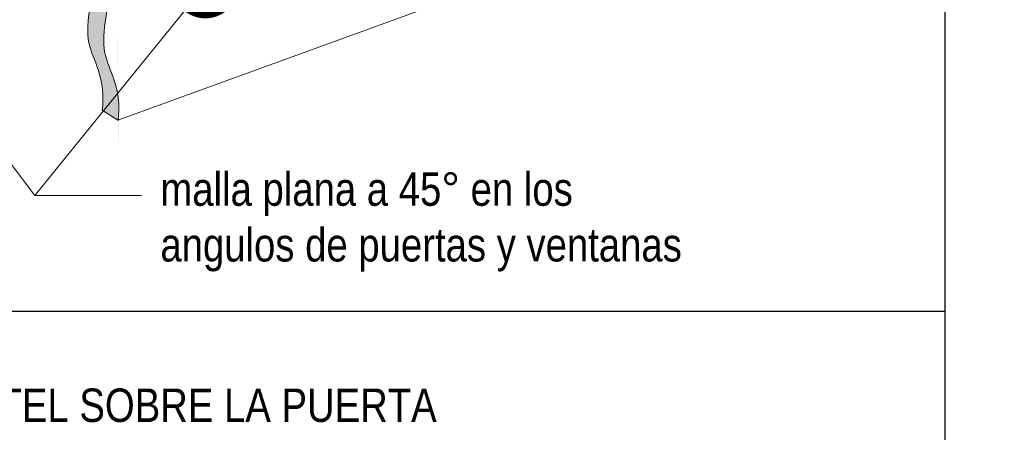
# Model space of a CAD drawing. Header units: millimetres. Extents: x 0 to 30, y 0 to 35.5.
# Tile 3 of 5: x 7.9 to 15.2, y 12.7 to 15.8. Entities that reach past the tile are written whole.
import ezdxf

# ---------------------------------------------------------------- set-up
doc = ezdxf.new("R2010")
doc.units = ezdxf.units.MM
doc.linetypes.add('DASHED2', pattern=[9.524999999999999, 6.35, -3.175])
for name, color, linetype, lineweight in [('CONSTRUPANEL', 170, 'Continuous', 20), ('hatch', 252, 'Continuous', 0), ('TEXTO', 7, 'DASHED2', 0)]:
    doc.layers.add(name, color=color, linetype=linetype, lineweight=lineweight)
doc.styles.add('Erika', font='techl___.ttf', dxfattribs={"height": 0.25})
doc.dimstyles.new('Erika', dxfattribs={"dimtxt": 0.25, "dimasz": 0.8, "dimexe": 0.5, "dimexo": 0.5, "dimgap": 0, "dimtad": 0, "dimlfac": 0.1, "dimzin": 1, "dimdsep": 46, "dimtxsty": 'Erika', "dimblk": 'DOTSMALL', "dimcen": 2.5, "dimse1": 1, "dimse2": 1, "dimclrd": 252, "dimclre": 252, "dimclrt": 256, "dimadec": 0, "dimazin": 0, "dimtfac": 1, "dimtmove": 0, "dimatfit": 3, "dimldrblk": 'DOTSMALL', "dimfxl": 1, "dimlwd": 0, "dimlwe": 0, "dimarcsym": 0})
pattern_1 = [(0, (-393.4120299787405, -2763.710795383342), (0.05624999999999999, 0.03247595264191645), [0.0375, -0.075]), (120, (-393.4120299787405, -2763.710795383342), (-0.05624999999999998, 0.03247595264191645), [0.03749999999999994, -0.07499999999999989]), (59.99999999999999, (-393.4120299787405, -2763.710795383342), (1.249000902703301e-17, 0.0649519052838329), [-0.075, 0.0375])]

# ---------------------------------------------------------------- blocks, each defined once
blk = doc.blocks.new('_DotSmall')
at = {"color": 0, "linetype": 'ByBlock', "const_width": 0.5}
blk.add_lwpolyline([(-0.0625, 0, 1), (0.0625, 0, 1)], format="xyb", close=True, dxfattribs=at)

msp = doc.modelspace()

# ---------------------------------------------------------------- hatches: boundary and pattern name
at = {"layer": 'hatch', "linetype": 'Continuous'}
h = msp.add_hatch(dxfattribs=at)
h.set_pattern_fill('HONEY', color=256, scale=0.3)
h.set_pattern_definition(pattern_1)
edge = h.paths.add_edge_path()
edge.add_spline(control_points=[(5.152912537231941, 20.98409083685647), (5.145949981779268, 21.01114310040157), (5.125341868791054, 21.09121371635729), (5.156963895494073, 21.21618297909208), (5.204585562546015, 21.36383977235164), (5.04645122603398, 21.58719056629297), (5.103887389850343, 21.95044223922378), (5.086732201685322, 22.34672115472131), (5.292809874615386, 22.65110770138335), (5.05990256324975, 23.08822675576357), (5.11842459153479, 23.5464714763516), (5.172790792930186, 23.89184064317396), (5.187093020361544, 23.98269761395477)], knot_values=[0, 0, 0, 0, 0.08278835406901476, 0.245041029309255, 0.3812774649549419, 0.5193559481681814, 1.007405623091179, 1.41851511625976, 1.706842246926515, 1.99947423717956, 2.774673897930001, 3.051408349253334, 3.051408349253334, 3.051408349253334, 3.051408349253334], degree=3, periodic=0)
edge.add_line((5.187093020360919, 23.98269761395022), (5.069565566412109, 24.05744857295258))
edge.add_spline(control_points=[(5.069565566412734, 24.05744857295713), (5.055263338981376, 23.96659160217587), (5.000897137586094, 23.62122243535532), (4.942375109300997, 23.16297771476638), (5.175282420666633, 22.72585866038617), (4.969204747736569, 22.42147211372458), (4.986359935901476, 22.02519319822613), (4.928923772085, 21.66194152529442), (5.087058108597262, 21.43859073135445), (5.03943644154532, 21.29093393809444), (5.007814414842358, 21.16596467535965), (5.028422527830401, 21.08589405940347), (5.035385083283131, 21.05884179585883)], knot_values=[0, 0, 0, 0, 0.2767344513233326, 1.051934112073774, 1.34456610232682, 1.632893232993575, 2.044002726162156, 2.532052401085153, 2.670130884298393, 2.80636731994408, 2.96861999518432, 3.051408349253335, 3.051408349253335, 3.051408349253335, 3.051408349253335], degree=3, periodic=0)
edge.add_line((5.035385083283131, 21.05884179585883), (5.152912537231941, 20.98409083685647))
edge = h.paths.add_edge_path()
edge.add_spline(control_points=[(5.187093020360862, 23.98269761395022), (5.2444074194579, 23.98317687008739), (5.348596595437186, 23.98404808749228), (5.503473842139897, 24.14041277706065), (5.855276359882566, 24.08628896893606), (6.1431382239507, 24.32989256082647), (6.440860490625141, 24.4583615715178), (6.643575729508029, 24.46352840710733), (6.810151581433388, 24.55464546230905), (6.953190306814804, 24.61668097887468), (7.097020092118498, 24.68463688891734), (7.279965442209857, 24.68973786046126), (7.401499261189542, 24.76454175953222), (7.486574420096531, 24.81690540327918)], knot_values=[0, 0, 0, 0, 0.1649725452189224, 0.2998959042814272, 0.6170643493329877, 1.115293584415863, 1.370764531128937, 1.581038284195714, 1.706580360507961, 1.93316834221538, 2.052752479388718, 2.177980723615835, 2.470196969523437, 2.470196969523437, 2.470196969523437, 2.470196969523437], degree=3, periodic=0)
edge.add_line((7.486574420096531, 24.81690540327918), (7.367561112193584, 24.89260140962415))
edge.add_spline(control_points=[(7.367561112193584, 24.89260140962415), (7.282485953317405, 24.84023776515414), (7.160952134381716, 24.76543386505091), (6.978006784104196, 24.76033289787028), (6.83417699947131, 24.69237697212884), (6.691138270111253, 24.63034154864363), (6.524562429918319, 24.53922421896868), (6.321847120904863, 24.53405902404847), (6.024125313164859, 24.40557927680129), (5.736260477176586, 24.16204521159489), (5.384464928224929, 24.21600598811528), (5.229909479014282, 24.06024297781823), (5.126334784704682, 24.05843792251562), (5.069565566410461, 24.05744857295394)], knot_values=[0, 0, 0, 0, 0.2922162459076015, 0.4174444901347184, 0.5370286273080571, 0.763616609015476, 0.8891586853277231, 1.0994324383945, 1.354903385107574, 1.853132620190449, 2.17030106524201, 2.305224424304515, 2.468869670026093, 2.468869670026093, 2.468869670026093, 2.468869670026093], degree=3, periodic=0)
edge.add_line((5.069565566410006, 24.05744857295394), (5.187093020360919, 23.98269761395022))
edge = h.paths.add_edge_path()
edge.add_spline(control_points=[(12.63683582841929, 24.20929182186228), (12.64903016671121, 24.23782756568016), (12.69761827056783, 24.32641722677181), (12.89857679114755, 24.32213706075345), (13.08882914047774, 24.35997669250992), (13.19540477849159, 24.52259031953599), (13.38076665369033, 24.50611042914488), (13.54926125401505, 24.54142337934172), (13.71069985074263, 24.62243475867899), (13.8233559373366, 24.69108266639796), (13.94201667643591, 24.71527283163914), (13.95201304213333, 24.74261744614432)], knot_values=[0.04585456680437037, 0.04585456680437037, 0.04585456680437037, 0.04585456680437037, 0.1345598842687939, 0.3494367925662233, 0.5653843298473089, 0.7015898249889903, 0.8767295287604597, 1.067799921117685, 1.226826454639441, 1.401324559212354, 1.505118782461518, 1.505118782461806, 1.505118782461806, 1.505118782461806], degree=3, periodic=0)
edge.add_line((13.95201304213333, 24.74261744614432), (13.83299973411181, 24.81831345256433))
edge.add_spline(control_points=[(13.8329997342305, 24.81831345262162), (13.82300336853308, 24.79096883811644), (13.70434262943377, 24.76677867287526), (13.5916865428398, 24.69813076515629), (13.43024794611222, 24.61711938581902), (13.2617533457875, 24.58180643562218), (13.07639147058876, 24.59828632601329), (12.96981583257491, 24.43567269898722), (12.80847019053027, 24.4035823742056), (12.67868344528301, 24.40125451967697), (12.63683582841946, 24.39173051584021)], knot_values=[0.2207137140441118, 0.2207137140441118, 0.2207137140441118, 0.2207137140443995, 0.3245079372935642, 0.4990060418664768, 0.6580325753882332, 0.849102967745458, 1.024242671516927, 1.160448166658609, 1.376395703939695, 1.505118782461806, 1.505118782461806, 1.505118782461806, 1.505118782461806], degree=3, periodic=0)
edge.add_line((12.63683582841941, 24.39173051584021), (12.63683582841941, 24.20929182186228))
edge = h.paths.add_edge_path()
edge.add_spline(control_points=[(19.80977240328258, 10.69774250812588), (19.82805027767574, 10.70835289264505), (19.90627623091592, 10.75376339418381), (20.12217694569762, 10.7435743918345), (20.36070394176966, 10.81300604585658), (20.55700073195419, 10.93840175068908), (20.71740048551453, 10.94326573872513), (20.81212121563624, 10.98631163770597), (20.84629096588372, 11.02052450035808)], knot_values=[0, 0, 0, 0, 0.0628223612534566, 0.2688681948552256, 0.6204817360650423, 0.8008058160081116, 0.9494490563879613, 1.09478071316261, 1.09478071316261, 1.09478071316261, 1.09478071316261], degree=3, periodic=0)
edge.add_line((20.84629096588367, 11.02052450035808), (20.68651339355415, 11.12214779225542))
edge.add_spline(control_points=[(20.68651339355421, 11.12214779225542), (20.65234364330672, 11.08793492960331), (20.55762291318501, 11.04488903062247), (20.39722315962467, 11.04002504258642), (20.20092636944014, 10.91462933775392), (19.9623993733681, 10.84519768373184), (19.7464986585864, 10.85538668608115), (19.66827270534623, 10.80997618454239), (19.64999483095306, 10.79936580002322)], knot_values=[0, 0, 0, 0, 0.1453316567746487, 0.2939748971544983, 0.4742989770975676, 0.8259125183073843, 1.031958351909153, 1.09478071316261, 1.09478071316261, 1.09478071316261, 1.09478071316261], degree=3, periodic=0)
edge.add_line((19.64999483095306, 10.79936580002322), (19.80977240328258, 10.69774250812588))
edge = h.paths.add_edge_path()
edge.add_spline(control_points=[(19.65466585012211, 23.2799068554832), (19.65643563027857, 23.29185405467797), (19.66018411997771, 23.34054953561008), (19.6394768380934, 23.39423907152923), (19.63478981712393, 23.4361565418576), (19.63436996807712, 23.44139410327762)], knot_values=[0.06208313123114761, 0.06208313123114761, 0.06208313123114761, 0.06208313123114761, 0.09843315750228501, 0.2103491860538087, 0.2263242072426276, 0.2263242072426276, 0.2263242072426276, 0.2263242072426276], degree=3, periodic=0)
edge.add_line((19.63436996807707, 23.44139410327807), (18.88223655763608, 23.00714967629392))
edge.add_line((18.88223655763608, 23.00714967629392), (18.88223655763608, 22.8339445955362))
edge.add_line((18.88223655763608, 22.8339445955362), (19.65466585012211, 23.2799068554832))
h = msp.add_hatch(dxfattribs=at)
h.set_pattern_fill('HONEY', color=256, scale=0.3)
h.set_pattern_definition(pattern_1)
edge = h.paths.add_edge_path()
edge.add_spline(control_points=[(16.74668400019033, 17.77670802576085), (16.74902116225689, 17.82117367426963), (16.75251196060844, 17.88758781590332), (16.70171072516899, 18.06675864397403), (16.75152537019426, 18.22291008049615), (16.7134498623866, 18.38673216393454), (16.75043220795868, 18.41736156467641), (16.74111326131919, 18.79843678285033), (16.75805019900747, 19.21516164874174), (16.74597921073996, 19.6738545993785), (16.76089055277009, 19.77704632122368), (16.76607167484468, 19.81290150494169)], knot_values=[0, 0, 0, 0, 0.1324510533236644, 0.1978296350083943, 0.5517485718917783, 0.6133938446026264, 0.6592805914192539, 0.6745598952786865, 1.73247042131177, 1.936357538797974, 2.044922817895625, 2.044922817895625, 2.044922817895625, 2.044922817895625], degree=3, periodic=0)
edge.add_line((16.76607167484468, 19.81290150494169), (16.61607167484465, 19.8995040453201))
edge.add_spline(control_points=[(16.61607167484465, 19.8995040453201), (16.61089055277, 19.86364886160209), (16.59597921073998, 19.76045713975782), (16.60805019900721, 19.30176418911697), (16.59111326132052, 18.88503932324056), (16.60043220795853, 18.50396410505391), (16.56344986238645, 18.4733347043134), (16.60152537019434, 18.3095126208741), (16.55171072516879, 18.15336118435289), (16.60251196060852, 17.97419035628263), (16.59902116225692, 17.90777621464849), (16.59668400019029, 17.86331056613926)], knot_values=[0, 0, 0, 0, 0.1085652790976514, 0.3124523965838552, 1.370362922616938, 1.385642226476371, 1.431528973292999, 1.493174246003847, 1.847093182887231, 1.912471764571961, 2.044922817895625, 2.044922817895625, 2.044922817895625, 2.044922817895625], degree=3, periodic=0)
edge.add_line((16.59668400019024, 17.86331056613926), (16.74668400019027, 17.77670802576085))
edge = h.paths.add_edge_path()
edge.add_spline(control_points=[(18.41004149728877, 17.87798556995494), (18.39848240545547, 17.92423271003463), (18.41607319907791, 18.01669918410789), (18.42830820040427, 18.15683524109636), (18.40175096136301, 18.3895043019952), (18.34773574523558, 18.61817487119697), (18.41997880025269, 18.83257991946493), (18.43283333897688, 18.9583006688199), (18.41911619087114, 19.11232318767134), (18.38884961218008, 19.27611292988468), (18.41790907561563, 19.49433336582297), (18.4500584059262, 19.69119106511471), (18.40753692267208, 19.83463715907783), (18.41417789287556, 19.88511068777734), (18.41607167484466, 19.8995040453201)], knot_values=[0, 0, 0, 0, 0.1450604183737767, 0.2686884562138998, 0.4245459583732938, 0.8472972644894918, 0.9375142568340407, 1.098374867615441, 1.222002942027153, 1.40125522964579, 1.593694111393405, 1.879417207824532, 1.987966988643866, 2.031270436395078, 2.031270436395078, 2.031270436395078, 2.031270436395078], degree=3, periodic=0)
edge.add_line((18.41607167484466, 19.8995040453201), (18.26607167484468, 19.81290150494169))
edge.add_spline(control_points=[(18.26607167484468, 19.81290150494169), (18.26417789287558, 19.79850814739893), (18.2575369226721, 19.74803461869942), (18.30005840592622, 19.6045885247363), (18.26790907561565, 19.40773082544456), (18.2388496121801, 19.18951038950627), (18.26911619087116, 19.02572064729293), (18.2828333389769, 18.87169812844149), (18.26997880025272, 18.74597737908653), (18.1977357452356, 18.53157233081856), (18.25175096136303, 18.30290176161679), (18.2783082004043, 18.07023270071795), (18.26607319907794, 17.93009664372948), (18.24848240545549, 17.83763016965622), (18.2600414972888, 17.79138302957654)], knot_values=[0, 0, 0, 0, 0.04330344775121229, 0.1518532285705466, 0.4375763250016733, 0.6300152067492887, 0.809267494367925, 0.9328955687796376, 1.093756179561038, 1.183973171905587, 1.606724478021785, 1.762581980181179, 1.886210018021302, 2.031270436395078, 2.031270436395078, 2.031270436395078, 2.031270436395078], degree=3, periodic=0)
edge.add_line((18.2600414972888, 17.79138302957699), (18.41004149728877, 17.8779855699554))
edge = h.paths.add_edge_path()
edge.add_spline(control_points=[(16.16607167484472, 17.4386431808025), (16.21274735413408, 17.43426316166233), (16.27006974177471, 17.42888406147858), (16.35574715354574, 17.3028410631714), (16.59648674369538, 17.26484810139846), (16.88049212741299, 17.21122755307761), (17.14674568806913, 17.0174521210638), (17.49984766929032, 16.99974372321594), (17.83885804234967, 16.99223243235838), (18.13175985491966, 17.09067329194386), (18.32122624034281, 17.1812976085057), (18.50885775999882, 17.22903543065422), (18.6338482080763, 17.38504978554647), (18.77989245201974, 17.41875441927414), (18.8660716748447, 17.4386431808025)], knot_values=[0, 0, 0, 0, 0.128164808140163, 0.157399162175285, 0.4460418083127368, 0.7793358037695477, 1.042762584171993, 1.39848185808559, 1.809700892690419, 2.055869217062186, 2.313983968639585, 2.444001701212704, 2.622791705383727, 2.880170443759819, 2.880170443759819, 2.880170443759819, 2.880170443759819], degree=3, periodic=0)
edge.add_line((18.8660716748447, 17.43864318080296), (18.8660716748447, 17.61469642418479))
edge.add_spline(control_points=[(18.8660716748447, 17.61469642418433), (18.77989245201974, 17.59480766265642), (18.63384820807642, 17.56110302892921), (18.50885775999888, 17.40508867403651), (18.32122624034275, 17.35735085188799), (18.13175985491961, 17.26672653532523), (17.83885804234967, 17.16828567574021), (17.49984766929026, 17.17579696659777), (17.14674568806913, 17.19350536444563), (16.88049212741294, 17.38728079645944), (16.59648674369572, 17.44090134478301), (16.35574715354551, 17.4788943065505), (16.27006974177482, 17.60493730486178), (16.21274735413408, 17.61031640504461), (16.16607167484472, 17.61469642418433)], knot_values=[0, 0, 0, 0, 0.2573787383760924, 0.4361687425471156, 0.5661864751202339, 0.8243012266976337, 1.0704695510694, 1.481688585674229, 1.837407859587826, 2.100834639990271, 2.434128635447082, 2.722771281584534, 2.752005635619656, 2.880170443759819, 2.880170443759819, 2.880170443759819, 2.880170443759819], degree=3, periodic=0)
edge.add_line((16.16607167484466, 17.61469642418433), (16.16607167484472, 17.4386431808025))
edge = h.paths.add_edge_path()
edge.add_spline(control_points=[(8.607350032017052, 15.02251847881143), (8.620523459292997, 15.1240721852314), (8.601247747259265, 15.30156271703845), (8.481902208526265, 15.53832856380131), (8.523965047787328, 15.88047757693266), (8.592681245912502, 16.22876560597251), (8.53235083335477, 16.55086735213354), (8.619546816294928, 16.70855130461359), (8.609141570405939, 16.8687276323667), (8.497741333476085, 17.13882700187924), (8.530351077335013, 17.46251337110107), (8.619830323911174, 17.77316521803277), (8.601872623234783, 17.92493139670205), (8.591059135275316, 18.01631958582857)], knot_values=[0, 0, 0, 2.295941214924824e-13, 0.3071256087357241, 0.5158540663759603, 0.7789970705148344, 1.305124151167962, 1.599205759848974, 1.704982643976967, 1.828658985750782, 2.06297610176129, 2.577066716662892, 2.756792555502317, 3.02882577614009, 3.02882577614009, 3.02882577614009, 3.02882577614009], degree=3, periodic=0)
edge.add_line((8.591059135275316, 18.01631958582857), (8.4720458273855, 18.0920155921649))
edge.add_spline(control_points=[(8.4720458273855, 18.0920155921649), (8.482859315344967, 18.00062740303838), (8.500817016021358, 17.8488612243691), (8.411337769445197, 17.5382093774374), (8.37872802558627, 17.21452300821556), (8.490128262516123, 16.94442363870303), (8.500533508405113, 16.78424731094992), (8.413337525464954, 16.62656335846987), (8.473667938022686, 16.30446161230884), (8.404951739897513, 15.95617358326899), (8.362888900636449, 15.61402457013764), (8.48223443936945, 15.37725872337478), (8.501510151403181, 15.19976819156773), (8.488336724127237, 15.09821448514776)], knot_values=[0, 0, 0, 0, 0.2720332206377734, 0.4517590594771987, 0.9658496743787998, 1.200166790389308, 1.323843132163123, 1.429620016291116, 1.723701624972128, 2.249828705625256, 2.51297170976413, 2.721700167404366, 3.028825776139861, 3.02882577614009, 3.02882577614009, 3.02882577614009], degree=3, periodic=0)
edge.add_line((8.488336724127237, 15.09821448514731), (8.607350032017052, 15.02251847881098))
edge = h.paths.add_edge_path()
edge.add_spline(control_points=[(8.591059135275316, 18.01631958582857), (8.730163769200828, 18.0652376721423), (8.89012468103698, 18.19382498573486), (9.145325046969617, 18.15651515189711), (9.22446309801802, 18.28159901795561), (9.389413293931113, 18.25382621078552), (9.554648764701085, 18.342751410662), (9.709534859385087, 18.46466810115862), (9.877600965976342, 18.45493838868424), (10.00966683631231, 18.55861260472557), (10.18817188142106, 18.57631566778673), (10.42730117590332, 18.63423253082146), (10.63228202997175, 18.77738776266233), (10.86804843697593, 18.76929240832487), (10.92856802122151, 18.842942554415), (10.93952606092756, 18.8562780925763)], knot_values=[0, 0, 0, 0, 0.4419580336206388, 0.5705089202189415, 0.7061808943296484, 0.8076707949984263, 1.030168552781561, 1.251288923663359, 1.375948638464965, 1.507301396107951, 1.731632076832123, 1.901348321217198, 2.241588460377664, 2.471610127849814, 2.522467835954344, 2.522467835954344, 2.522467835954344, 2.522467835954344], degree=3, periodic=0)
edge.add_line((10.93952606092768, 18.8562780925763), (10.82051275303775, 18.93197409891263))
edge.add_spline(control_points=[(10.82051275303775, 18.93197409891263), (10.80955471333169, 18.91863856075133), (10.74903512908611, 18.8449884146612), (10.51326872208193, 18.85308376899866), (10.30828786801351, 18.70992853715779), (10.06915857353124, 18.65201167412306), (9.89065352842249, 18.6343086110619), (9.758587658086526, 18.53063439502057), (9.590521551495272, 18.54036410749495), (9.43563545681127, 18.41844741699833), (9.270399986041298, 18.32952221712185), (9.105449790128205, 18.35729502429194), (9.026311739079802, 18.23221115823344), (8.771111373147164, 18.26952099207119), (8.611150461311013, 18.14093367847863), (8.4720458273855, 18.0920155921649)], knot_values=[0, 0, 0, 0, 0.05085770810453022, 0.2808793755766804, 0.6211195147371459, 0.7908357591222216, 1.015166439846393, 1.146519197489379, 1.271178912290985, 1.492299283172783, 1.714797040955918, 1.816286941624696, 1.951958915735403, 2.080509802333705, 2.522467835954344, 2.522467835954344, 2.522467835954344, 2.522467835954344], degree=3, periodic=0)
edge.add_line((8.4720458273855, 18.0920155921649), (8.591059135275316, 18.01631958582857))

# ---------------------------------------------------------------- linework, layer by layer
at = {"layer": 'CONSTRUPANEL'}
for q in [(10.93952606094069, 15.87284698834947), (8.488336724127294, 15.09821448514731)]:
    msp.add_line((8.605864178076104, 15.02346352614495), q, dxfattribs=at)
at = {"layer": 'CONSTRUPANEL', "linetype": 'Continuous'}
for points in [[(8.4720458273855, 18.0920155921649), (8.482859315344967, 18.00062740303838), (8.500817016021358, 17.8488612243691), (8.411337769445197, 17.5382093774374), (8.37872802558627, 17.21452300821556), (8.490128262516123, 16.94442363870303), (8.500533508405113, 16.78424731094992), (8.413337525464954, 16.62656335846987), (8.473667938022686, 16.30446161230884), (8.404951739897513, 15.95617358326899), (8.362888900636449, 15.61402457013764), (8.48223443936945, 15.37725872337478), (8.501510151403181, 15.19976819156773), (8.488336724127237, 15.09821448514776)], [(8.591059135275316, 18.01631958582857), (8.601872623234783, 17.92493139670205), (8.619830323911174, 17.77316521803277), (8.530351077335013, 17.46251337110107), (8.497741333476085, 17.13882700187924), (8.609141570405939, 16.8687276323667), (8.619546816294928, 16.70855130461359), (8.53235083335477, 16.55086735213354), (8.592681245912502, 16.22876560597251), (8.523965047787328, 15.88047757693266), (8.481902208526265, 15.53832856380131), (8.601247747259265, 15.30156271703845), (8.620523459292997, 15.1240721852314), (8.607350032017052, 15.02251847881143)]]:
    msp.add_open_spline(points, degree=3, knots=[0, 0, 0, 0, 0.2720332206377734, 0.4517590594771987, 0.9658496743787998, 1.200166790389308, 1.323843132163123, 1.429620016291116, 1.723701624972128, 2.249828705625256, 2.51297170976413, 2.721700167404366, 3.028825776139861, 3.02882577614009, 3.02882577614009, 3.02882577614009], dxfattribs=at)
at = {"layer": 'DEFPOINTS', "linetype": 'Continuous'}
for p, q in [((14.79323200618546, 7.152736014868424), (14.79323200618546, 25.59273601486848)), ((14.79323200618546, 13.59273601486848), (3.99823200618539, 13.59273601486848))]:
    msp.add_line(p, q, dxfattribs=at)

# ---------------------------------------------------------------- texts
at = {"layer": 'TEXTO', "linetype": 'ByBlock', "lineweight": 0, "char_height": 0.25, "attachment_point": 1, "style": 'Erika'}
for s, insert in [('malla plana a 45° en los\\Pangulos de puertas y ventanas', (8.923525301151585, 14.63387470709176)), ('DINTEL SOBRE LA PUERTA', (7.219731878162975, 13.01668050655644))]:
    msp.add_mtext(s, dxfattribs=dict(at, insert=insert))

# ---------------------------------------------------------------- leaders
at = {"layer": 'TEXTO', "linetype": 'ByBlock', "lineweight": 0}
for points in [[(9.259771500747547, 16.0361322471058), (7.98327442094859, 14.4617072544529), (8.783274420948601, 14.4617072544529)], [(6.885913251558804, 15.90784973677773), (7.98327442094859, 14.4617072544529), (8.783274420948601, 14.4617072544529)]]:
    msp.add_leader(points, dimstyle='Erika', override={"dimgap": 0, "dimtad": 0}, dxfattribs=at)

doc.saveas('drawing.dxf')
